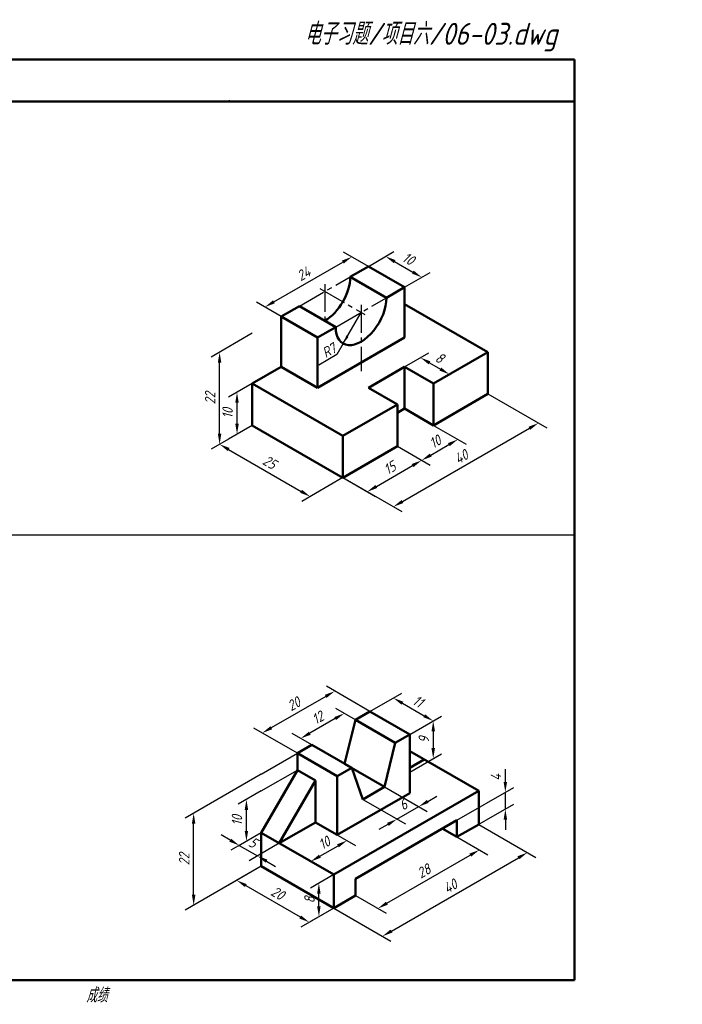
# Model space of a CAD drawing. Header units: millimetres. Extents: x 79 to 435, y 66 to 302.
# Tile 2 of 2: x 276 to 435, y 66 to 302. Entities that reach past the tile are written whole.
import ezdxf

# ---------------------------------------------------------------- set-up
doc = ezdxf.new("R2010")
doc.units = ezdxf.units.MM
doc.header["$LTSCALE"] = 0.7
doc.linetypes.add('CENTER2', pattern=[28.575, 19.05, -3.175, 3.175, -3.175])
doc.layers.add('尺寸层', color=221, linetype='Continuous')
doc.layers.add('细实线层', color=7, linetype='Continuous')
for name, color, linetype, lineweight in [('文字层', 227, 'Continuous', 20), ('点画线层', 3, 'CENTER2', 25), ('粗实线层', 7, 'Continuous', 50)]:
    doc.layers.add(name, color=color, linetype=linetype, lineweight=lineweight)
doc.styles.add('工程字体（斜）', font='gbeitc.shx', dxfattribs={"bigfont": 'gbcbig.shx'})
doc.styles.add('工程斜体', font='gbeitc.shx', dxfattribs={"bigfont": 'gbcbig.shx'})
doc.dimstyles.new('gb35', dxfattribs={"dimtxt": 2.5, "dimasz": 2.5, "dimexe": 2, "dimexo": 0, "dimgap": 1, "dimtad": 1, "dimdsep": 46, "dimtxsty": '工程字体（斜）', "dimcen": 0, "dimadec": 0, "dimazin": 0, "dimtfac": 1, "dimtmove": 0, "dimatfit": 3, "dimfxl": 0, "dimarcsym": 0})
doc.dimstyles.new('小箭头', dxfattribs={"dimtxt": 3.5, "dimasz": 2, "dimexe": 2.5, "dimexo": 0, "dimgap": 1, "dimtad": 1, "dimdsep": 46, "dimtxsty": '工程字体（斜）', "dimcen": 0, "dimadec": 0, "dimazin": 0, "dimtfac": 1, "dimtmove": 0, "dimatfit": 3, "dimfxl": 0, "dimarcsym": 0})

# ---------------------------------------------------------------- blocks, each defined once
blk = doc.blocks.new('*D28')
at = {"layer": 'Defpoints', "color": 0, "ltscale": 0.5}
for p in [(331.91, 204.61), (353.57, 192.11), (345.75, 187.59)]:
    blk.add_point(p, dxfattribs=at)
at = {"layer": '尺寸层', "color": 0, "lineweight": -2, "ltscale": 0.5}
for p, q in [((331.91, 204.61), (322.1, 198.94)), ((326.26, 198.84), (343.58, 188.84)), ((353.57, 192.11), (343.75, 186.44))]:
    blk.add_line(p, q, dxfattribs=at)
at = {"layer": '尺寸层', "color": 0, "ltscale": 0.5}
for points in [[(326.47, 199.21), (326.05, 198.48), (324.1, 200.09)], [(343.79, 189.21), (343.37, 188.48), (345.75, 187.59)]]:
    blk.add_solid(points, dxfattribs=at)
at = {"layer": '尺寸层', "color": 0, "ltscale": 0.5, "insert": (336.05, 195.79), "char_height": 2.5, "attachment_point": 5, "rotation": 330, "style": '工程字体（斜）'}
blk.add_mtext('25', dxfattribs=at)
blk = doc.blocks.new('*D29')
at = {"layer": 'Defpoints', "color": 0, "ltscale": 0.5}
for p in [(366.56, 199.61), (372.36, 196.25), (353.57, 192.11)]:
    blk.add_point(p, dxfattribs=at)
at = {"layer": '尺寸层', "color": 0, "lineweight": -2, "ltscale": 0.5}
for p, q in [((366.56, 199.61), (374.36, 195.1)), ((361.54, 190), (370.2, 195)), ((353.57, 192.11), (361.37, 187.6))]:
    blk.add_line(p, q, dxfattribs=at)
at = {"layer": '尺寸层', "color": 0, "ltscale": 0.5}
for points in [[(369.99, 195.37), (370.41, 194.64), (372.36, 196.25)], [(361.33, 190.37), (361.75, 189.64), (359.37, 188.75)]]:
    blk.add_solid(points, dxfattribs=at)
at = {"layer": '尺寸层', "color": 0, "ltscale": 0.5, "insert": (364.74, 194.45), "char_height": 2.5, "attachment_point": 5, "rotation": 30, "style": '工程字体（斜）'}
blk.add_mtext('15', dxfattribs=at)
blk = doc.blocks.new('*D30')
at = {"layer": 'Defpoints', "color": 0, "ltscale": 0.5}
for p in [(375.22, 204.61), (381.02, 201.25), (366.56, 199.61)]:
    blk.add_point(p, dxfattribs=at)
at = {"layer": '尺寸层', "color": 0, "lineweight": -2, "ltscale": 0.5}
for p, q in [((375.22, 204.61), (383.02, 200.1)), ((366.56, 199.61), (374.36, 195.1)), ((374.53, 197.5), (378.86, 200))]:
    blk.add_line(p, q, dxfattribs=at)
at = {"layer": '尺寸层', "color": 0, "ltscale": 0.5}
for points in [[(378.65, 200.37), (379.07, 199.64), (381.02, 201.25)], [(374.32, 197.87), (374.74, 197.14), (372.36, 196.25)]]:
    blk.add_solid(points, dxfattribs=at)
at = {"layer": '尺寸层', "color": 0, "ltscale": 0.5, "insert": (375.57, 200.7), "char_height": 2.5, "attachment_point": 5, "rotation": 30, "style": '工程字体（斜）'}
blk.add_mtext('10', dxfattribs=at)
blk = doc.blocks.new('*D31')
at = {"layer": 'Defpoints', "color": 0, "ltscale": 0.5}
for p in [(388.21, 212.11), (400.25, 205.15), (353.57, 192.11)]:
    blk.add_point(p, dxfattribs=at)
at = {"layer": '尺寸层', "color": 0, "lineweight": -2, "ltscale": 0.5}
for p, q in [((388.21, 212.11), (402.25, 204)), ((367.77, 186.4), (398.09, 203.9)), ((353.57, 192.11), (367.61, 184))]:
    blk.add_line(p, q, dxfattribs=at)
at = {"layer": '尺寸层', "color": 0, "ltscale": 0.5}
for points in [[(397.88, 204.27), (398.29, 203.54), (400.25, 205.15)], [(367.57, 186.77), (367.98, 186.04), (365.61, 185.15)]]:
    blk.add_solid(points, dxfattribs=at)
at = {"layer": '尺寸层', "color": 0, "ltscale": 0.5, "insert": (381.81, 197.1), "char_height": 2.5, "attachment_point": 5, "rotation": 30, "style": '工程字体（斜）'}
blk.add_mtext('40', dxfattribs=at)
blk = doc.blocks.new('*D32')
at = {"layer": 'Defpoints', "color": 0, "ltscale": 0.5}
for p in [(368.29, 218.61), (379.01, 216.8), (375.22, 214.61)]:
    blk.add_point(p, dxfattribs=at)
at = {"layer": '尺寸层', "color": 0, "lineweight": -2, "ltscale": 0.5}
for p, q in [((368.29, 218.61), (374.08, 221.95)), ((374.25, 219.55), (376.84, 218.05)), ((375.22, 214.61), (381.01, 217.95))]:
    blk.add_line(p, q, dxfattribs=at)
at = {"layer": '尺寸层', "color": 0, "ltscale": 0.5}
for points in [[(374.45, 219.91), (374.04, 219.19), (372.08, 220.8)], [(377.05, 218.41), (376.64, 217.69), (379.01, 216.8)]]:
    blk.add_solid(points, dxfattribs=at)
at = {"layer": '尺寸层', "color": 0, "ltscale": 0.5, "insert": (376.67, 220.75), "char_height": 2.5, "attachment_point": 5, "rotation": 330, "style": '工程字体（斜）'}
blk.add_mtext('8', dxfattribs=at)
blk = doc.blocks.new('*D33')
at = {"layer": 'Defpoints', "color": 0, "ltscale": 0.5}
for p in [(331.91, 214.61), (328.26, 212.5), (331.91, 204.61)]:
    blk.add_point(p, dxfattribs=at)
at = {"layer": '尺寸层', "color": 0, "lineweight": -2, "ltscale": 0.5}
for p, q in [((331.91, 214.61), (326.26, 211.34)), ((328.26, 205), (328.26, 210)), ((331.91, 204.61), (326.26, 201.34))]:
    blk.add_line(p, q, dxfattribs=at)
at = {"layer": '尺寸层', "color": 0, "ltscale": 0.5}
for points in [[(327.84, 210), (328.67, 210), (328.26, 212.5)], [(327.84, 205), (328.67, 205), (328.26, 202.5)]]:
    blk.add_solid(points, dxfattribs=at)
at = {"layer": '尺寸层', "color": 0, "ltscale": 0.5, "insert": (326.01, 207.5), "char_height": 2.5, "attachment_point": 5, "rotation": 90, "style": '工程字体（斜）'}
blk.add_mtext('10', dxfattribs=at)
blk = doc.blocks.new('*D16')
at = {"layer": 'Defpoints', "color": 0, "ltscale": 0.5}
for p in [(331.91, 226.61), (324.1, 222.09), (331.91, 204.61)]:
    blk.add_point(p, dxfattribs=at)
at = {"layer": '尺寸层', "color": 0, "lineweight": -2, "ltscale": 0.5}
for p, q in [((331.91, 226.61), (322.1, 220.94)), ((324.1, 202.59), (324.1, 219.59)), ((331.91, 204.61), (322.1, 198.94))]:
    blk.add_line(p, q, dxfattribs=at)
at = {"layer": '尺寸层', "color": 0, "ltscale": 0.5}
for points in [[(323.68, 219.59), (324.51, 219.59), (324.1, 222.09)], [(323.68, 202.59), (324.51, 202.59), (324.1, 200.09)]]:
    blk.add_solid(points, dxfattribs=at)
at = {"layer": '尺寸层', "color": 0, "ltscale": 0.5, "insert": (321.85, 211.09), "char_height": 2.5, "attachment_point": 5, "rotation": 90, "style": '工程字体（斜）'}
blk.add_mtext('22', dxfattribs=at)
blk = doc.blocks.new('*D34')
at = {"layer": 'Defpoints', "color": 0, "ltscale": 0.5}
for p in [(355.69, 244.88), (359.63, 242.61), (338.84, 230.61)]:
    blk.add_point(p, dxfattribs=at)
at = {"layer": '尺寸层', "color": 0, "lineweight": -2, "ltscale": 0.5}
for p, q in [((359.63, 242.61), (353.69, 246.04)), ((337.07, 234.13), (353.53, 243.63)), ((338.84, 230.61), (332.91, 234.04))]:
    blk.add_line(p, q, dxfattribs=at)
at = {"layer": '尺寸层', "color": 0, "ltscale": 0.5}
for points in [[(353.32, 243.99), (353.73, 243.27), (355.69, 244.88)], [(336.86, 234.49), (337.28, 233.77), (334.91, 232.88)]]:
    blk.add_solid(points, dxfattribs=at)
at = {"layer": '尺寸层', "color": 0, "ltscale": 0.5, "insert": (344.17, 240.83), "char_height": 2.5, "attachment_point": 5, "rotation": 30, "style": '工程字体（斜）'}
blk.add_mtext('24', dxfattribs=at)
blk = doc.blocks.new('*D35')
at = {"layer": 'Defpoints', "color": 0, "ltscale": 0.5}
for p in [(359.63, 242.61), (372.41, 239.99), (368.29, 237.61)]:
    blk.add_point(p, dxfattribs=at)
at = {"layer": '尺寸层', "color": 0, "lineweight": -2, "ltscale": 0.5}
for p, q in [((359.63, 242.61), (365.75, 246.14)), ((365.91, 243.74), (370.24, 241.24)), ((368.29, 237.61), (374.41, 241.14))]:
    blk.add_line(p, q, dxfattribs=at)
at = {"layer": '尺寸层', "color": 0, "ltscale": 0.5}
for points in [[(366.12, 244.1), (365.71, 243.38), (363.75, 244.99)], [(370.45, 241.6), (370.04, 240.88), (372.41, 239.99)]]:
    blk.add_solid(points, dxfattribs=at)
at = {"layer": '尺寸层', "color": 0, "ltscale": 0.5, "insert": (369.2, 244.44), "char_height": 2.5, "attachment_point": 5, "rotation": 330, "style": '工程字体（斜）'}
blk.add_mtext('10', dxfattribs=at)
blk = doc.blocks.new('*D42')
at = {"layer": 'Defpoints', "color": 0, "ltscale": 0.5}
for p in [(334.03, 99.23), (351.35, 89.23), (345.51, 85.86)]:
    blk.add_point(p, dxfattribs=at)
at = {"layer": '尺寸层', "color": 0, "lineweight": -2, "ltscale": 0.5}
for p, q in [((334.03, 99.23), (326.19, 94.71)), ((330.36, 94.61), (343.35, 87.11)), ((351.35, 89.23), (343.51, 84.71))]:
    blk.add_line(p, q, dxfattribs=at)
at = {"layer": '尺寸层', "color": 0, "ltscale": 0.5}
for points in [[(330.56, 94.97), (330.15, 94.25), (328.19, 95.86)], [(343.55, 87.47), (343.14, 86.75), (345.51, 85.86)]]:
    blk.add_solid(points, dxfattribs=at)
at = {"layer": '尺寸层', "color": 0, "ltscale": 0.5, "insert": (337.98, 92.81), "char_height": 2.5, "attachment_point": 5, "rotation": 330, "style": '工程字体（斜）'}
blk.add_mtext('20', dxfattribs=at)
blk = doc.blocks.new('*D43')
at = {"layer": 'Defpoints', "color": 0, "ltscale": 0.5}
for p in [(334.03, 107.23), (338.36, 104.73), (333.13, 101.71)]:
    blk.add_point(p, dxfattribs=at)
at = {"layer": '尺寸层', "color": 0, "lineweight": -2, "ltscale": 0.5}
for p, q in [((326.64, 105.46), (324.47, 106.71)), ((334.03, 107.23), (326.8, 103.06)), ((328.8, 104.21), (333.13, 101.71)), ((338.36, 104.73), (331.13, 100.56)), ((335.3, 100.46), (337.46, 99.21))]:
    blk.add_line(p, q, dxfattribs=at)
at = {"layer": '尺寸层', "color": 0, "ltscale": 0.5}
for points in [[(326.85, 105.83), (326.43, 105.1), (328.8, 104.21)], [(335.51, 100.83), (335.09, 100.1), (333.13, 101.71)]]:
    blk.add_solid(points, dxfattribs=at)
at = {"layer": '尺寸层', "color": 0, "ltscale": 0.5, "insert": (332.09, 104.91), "char_height": 2.5, "attachment_point": 5, "rotation": 330, "style": '工程字体（斜）'}
blk.add_mtext('5', dxfattribs=at)
blk = doc.blocks.new('*D22')
at = {"layer": 'Defpoints', "color": 0, "ltscale": 0.5}
for p in [(334.03, 117.23), (330.5, 115.2), (334.03, 107.23)]:
    blk.add_point(p, dxfattribs=at)
at = {"layer": '尺寸层', "color": 0, "lineweight": -2, "ltscale": 0.5}
for p, q in [((334.03, 117.23), (328.5, 114.04)), ((330.5, 107.7), (330.5, 112.7)), ((334.03, 107.23), (328.5, 104.04))]:
    blk.add_line(p, q, dxfattribs=at)
at = {"layer": '尺寸层', "color": 0, "ltscale": 0.5}
for points in [[(330.09, 112.7), (330.92, 112.7), (330.5, 115.2)], [(330.09, 107.7), (330.92, 107.7), (330.5, 105.2)]]:
    blk.add_solid(points, dxfattribs=at)
at = {"layer": '尺寸层', "color": 0, "ltscale": 0.5, "insert": (328.25, 110.2), "char_height": 2.5, "attachment_point": 5, "rotation": 90, "style": '工程字体（斜）'}
blk.add_mtext('10', dxfattribs=at)
blk = doc.blocks.new('*D23')
at = {"layer": 'Defpoints', "color": 0, "ltscale": 0.5}
for p in [(334.03, 121.23), (317.9, 111.92), (334.03, 99.23)]:
    blk.add_point(p, dxfattribs=at)
at = {"layer": '尺寸层', "color": 0, "lineweight": -2, "ltscale": 0.5}
for p, q in [((334.03, 121.23), (315.9, 110.76)), ((317.9, 92.42), (317.9, 109.42)), ((334.03, 99.23), (315.9, 88.76))]:
    blk.add_line(p, q, dxfattribs=at)
at = {"layer": '尺寸层', "color": 0, "ltscale": 0.5}
for points in [[(317.48, 109.42), (318.32, 109.42), (317.9, 111.92)], [(317.48, 92.42), (318.32, 92.42), (317.9, 89.92)]]:
    blk.add_solid(points, dxfattribs=at)
at = {"layer": '尺寸层', "color": 0, "ltscale": 0.5, "insert": (315.65, 100.92), "char_height": 2.5, "attachment_point": 5, "rotation": 90, "style": '工程字体（斜）'}
blk.add_mtext('22', dxfattribs=at)
blk = doc.blocks.new('*D44')
at = {"layer": 'Defpoints', "color": 0, "ltscale": 0.5}
for p in [(360.01, 136.23), (334.28, 131.08), (342.69, 126.23)]:
    blk.add_point(p, dxfattribs=at)
at = {"layer": '尺寸层', "color": 0, "lineweight": -2, "ltscale": 0.5}
for p, q in [((360.01, 136.23), (349.6, 142.24)), ((349.44, 139.83), (336.45, 132.33)), ((342.69, 126.23), (332.28, 132.24))]:
    blk.add_line(p, q, dxfattribs=at)
at = {"layer": '尺寸层', "color": 0, "ltscale": 0.5}
for points in [[(349.23, 140.2), (349.64, 139.47), (351.6, 141.08)], [(336.24, 132.7), (336.65, 131.97), (334.28, 131.08)]]:
    blk.add_solid(points, dxfattribs=at)
at = {"layer": '尺寸层', "color": 0, "ltscale": 0.5, "insert": (341.82, 138.03), "char_height": 2.5, "attachment_point": 5, "rotation": 30, "style": '工程字体（斜）'}
blk.add_mtext('20', dxfattribs=at)
blk = doc.blocks.new('*D45')
at = {"layer": 'Defpoints', "color": 0, "ltscale": 0.5}
for p in [(356.54, 134.23), (343.47, 129.78), (346.15, 128.23)]:
    blk.add_point(p, dxfattribs=at)
at = {"layer": '尺寸层', "color": 0, "lineweight": -2, "ltscale": 0.5}
for p, q in [((356.54, 134.23), (351.86, 136.93)), ((351.7, 134.53), (345.64, 131.03)), ((346.15, 128.23), (341.47, 130.93))]:
    blk.add_line(p, q, dxfattribs=at)
at = {"layer": '尺寸层', "color": 0, "ltscale": 0.5}
for points in [[(351.49, 134.89), (351.91, 134.17), (353.86, 135.78)], [(345.43, 131.39), (345.85, 130.67), (343.47, 129.78)]]:
    blk.add_solid(points, dxfattribs=at)
at = {"layer": '尺寸层', "color": 0, "ltscale": 0.5, "insert": (347.54, 134.73), "char_height": 2.5, "attachment_point": 5, "rotation": 30, "style": '工程字体（斜）'}
blk.add_mtext('12', dxfattribs=at)
blk = doc.blocks.new('*D46')
at = {"layer": 'Defpoints', "color": 0, "ltscale": 0.5}
for p in [(360.01, 136.23), (375.13, 133.96), (369.54, 130.73)]:
    blk.add_point(p, dxfattribs=at)
at = {"layer": '尺寸层', "color": 0, "lineweight": -2, "ltscale": 0.5}
for p, q in [((360.01, 136.23), (367.6, 140.61)), ((367.77, 138.21), (372.96, 135.21)), ((369.54, 130.73), (377.13, 135.11))]:
    blk.add_line(p, q, dxfattribs=at)
at = {"layer": '尺寸层', "color": 0, "ltscale": 0.5}
for points in [[(367.98, 138.57), (367.56, 137.85), (365.6, 139.46)], [(373.17, 135.57), (372.76, 134.85), (375.13, 133.96)]]:
    blk.add_solid(points, dxfattribs=at)
at = {"layer": '尺寸层', "color": 0, "ltscale": 0.5, "insert": (371.49, 138.66), "char_height": 2.5, "attachment_point": 5, "rotation": 330, "style": '工程字体（斜）'}
blk.add_mtext('11', dxfattribs=at)
blk = doc.blocks.new('*D24')
at = {"layer": 'Defpoints', "color": 0, "ltscale": 0.5}
for p in [(369.54, 130.73), (375.13, 124.96), (369.54, 121.73)]:
    blk.add_point(p, dxfattribs=at)
at = {"layer": '尺寸层', "color": 0, "lineweight": -2, "ltscale": 0.5}
for p, q in [((369.54, 130.73), (377.13, 135.11)), ((375.13, 131.46), (375.13, 127.46)), ((369.54, 121.73), (377.13, 126.11))]:
    blk.add_line(p, q, dxfattribs=at)
at = {"layer": '尺寸层', "color": 0, "ltscale": 0.5}
for points in [[(374.71, 131.46), (375.55, 131.46), (375.13, 133.96)], [(374.71, 127.46), (375.55, 127.46), (375.13, 124.96)]]:
    blk.add_solid(points, dxfattribs=at)
at = {"layer": '尺寸层', "color": 0, "ltscale": 0.5, "insert": (372.88, 129.46), "char_height": 2.5, "attachment_point": 5, "rotation": 90, "style": '工程字体（斜）'}
blk.add_mtext('9', dxfattribs=at)
blk = doc.blocks.new('*D47')
at = {"layer": 'Defpoints', "color": 0, "ltscale": 0.5}
for p in [(380.79, 106.23), (386.14, 103.14), (356.54, 92.23)]:
    blk.add_point(p, dxfattribs=at)
at = {"layer": '尺寸层', "color": 0, "lineweight": -2, "ltscale": 0.5}
for p, q in [((380.79, 106.23), (388.14, 101.99)), ((364.05, 90.39), (383.97, 101.89)), ((356.54, 92.23), (363.89, 87.99))]:
    blk.add_line(p, q, dxfattribs=at)
at = {"layer": '尺寸层', "color": 0, "ltscale": 0.5}
for points in [[(383.76, 102.26), (384.18, 101.53), (386.14, 103.14)], [(363.85, 90.76), (364.26, 90.03), (361.89, 89.14)]]:
    blk.add_solid(points, dxfattribs=at)
at = {"layer": '尺寸层', "color": 0, "ltscale": 0.5, "insert": (372.89, 98.09), "char_height": 2.5, "attachment_point": 5, "rotation": 30, "style": '工程字体（斜）'}
blk.add_mtext('28', dxfattribs=at)
blk = doc.blocks.new('*D48')
at = {"layer": 'Defpoints', "color": 0, "ltscale": 0.5}
for p in [(385.99, 109.23), (397.63, 102.51), (351.35, 89.23)]:
    blk.add_point(p, dxfattribs=at)
at = {"layer": '尺寸层', "color": 0, "lineweight": -2, "ltscale": 0.5}
for p, q in [((385.99, 109.23), (399.63, 101.35)), ((365.16, 83.76), (395.47, 101.26)), ((351.35, 89.23), (364.99, 81.35))]:
    blk.add_line(p, q, dxfattribs=at)
at = {"layer": '尺寸层', "color": 0, "ltscale": 0.5}
for points in [[(395.26, 101.62), (395.68, 100.9), (397.63, 102.51)], [(364.95, 84.12), (365.37, 83.4), (362.99, 82.51)]]:
    blk.add_solid(points, dxfattribs=at)
at = {"layer": '尺寸层', "color": 0, "ltscale": 0.5, "insert": (379.19, 94.46), "char_height": 2.5, "attachment_point": 5, "rotation": 30, "style": '工程字体（斜）'}
blk.add_mtext('40', dxfattribs=at)
blk = doc.blocks.new('*D49')
at = {"layer": 'Defpoints', "color": 0, "ltscale": 0.5}
for p in [(363.47, 118.23), (358.28, 115.23), (371.67, 113.5)]:
    blk.add_point(p, dxfattribs=at)
at = {"layer": '尺寸层', "color": 0, "lineweight": -2, "ltscale": 0.5}
for p, q in [((363.47, 118.23), (373.67, 112.34)), ((373.84, 114.75), (376, 116)), ((358.28, 115.23), (368.47, 109.34)), ((366.47, 110.5), (371.67, 113.5)), ((364.31, 109.25), (362.14, 108))]:
    blk.add_line(p, q, dxfattribs=at)
at = {"layer": '尺寸层', "color": 0, "ltscale": 0.5}
for points in [[(373.63, 115.11), (374.04, 114.39), (371.67, 113.5)], [(364.1, 109.61), (364.52, 108.89), (366.47, 110.5)]]:
    blk.add_solid(points, dxfattribs=at)
at = {"layer": '尺寸层', "color": 0, "ltscale": 0.5, "insert": (367.95, 113.95), "char_height": 2.5, "attachment_point": 5, "rotation": 30, "style": '工程字体（斜）'}
blk.add_mtext('6', dxfattribs=at)
blk = doc.blocks.new('*D50')
at = {"layer": 'Defpoints', "color": 0, "ltscale": 0.5}
for p in [(347.02, 109.73), (338.36, 104.73), (354.54, 105.38)]:
    blk.add_point(p, dxfattribs=at)
at = {"layer": '尺寸层', "color": 0, "lineweight": -2, "ltscale": 0.5}
for p, q in [((347.02, 109.73), (356.54, 104.23)), ((338.36, 104.73), (347.88, 99.23)), ((348.05, 101.63), (352.38, 104.13))]:
    blk.add_line(p, q, dxfattribs=at)
at = {"layer": '尺寸层', "color": 0, "ltscale": 0.5}
for points in [[(352.17, 104.5), (352.59, 103.77), (354.54, 105.38)], [(347.84, 102), (348.26, 101.27), (345.88, 100.38)]]:
    blk.add_solid(points, dxfattribs=at)
at = {"layer": '尺寸层', "color": 0, "ltscale": 0.5, "insert": (349.09, 104.83), "char_height": 2.5, "attachment_point": 5, "rotation": 30, "style": '工程字体（斜）'}
blk.add_mtext('10', dxfattribs=at)
blk = doc.blocks.new('*D51')
at = {"layer": 'Defpoints', "color": 0, "ltscale": 0.5}
for p in [(351.35, 97.23), (347.81, 95.19), (351.35, 89.23)]:
    blk.add_point(p, dxfattribs=at)
at = {"layer": '尺寸层', "color": 0, "lineweight": -2, "ltscale": 0.5}
for p, q in [((351.35, 97.23), (345.81, 94.03)), ((347.81, 89.69), (347.81, 92.69)), ((351.35, 89.23), (345.81, 86.03))]:
    blk.add_line(p, q, dxfattribs=at)
at = {"layer": '尺寸层', "color": 0, "ltscale": 0.5}
for points in [[(347.39, 92.69), (348.23, 92.69), (347.81, 95.19)], [(347.39, 89.69), (348.23, 89.69), (347.81, 87.19)]]:
    blk.add_solid(points, dxfattribs=at)
at = {"layer": '尺寸层', "color": 0, "ltscale": 0.5, "insert": (345.56, 91.19), "char_height": 2.5, "attachment_point": 5, "rotation": 90, "style": '工程字体（斜）'}
blk.add_mtext('8', dxfattribs=at)

msp = doc.modelspace()

# ---------------------------------------------------------------- linework, layer by layer
at = {"layer": '尺寸层', "color": 7, "ltscale": 0.5}
for p, q in [((353.635, 224.169), (352.105, 221.52)), ((352.105, 221.52), (347.775, 219.02)), ((334.028, 121.23), (342.688, 126.23)), ((392.357, 119.406), (392.357, 122.474)), ((334.028, 117.23), (342.688, 122.23)), ((380.793, 110.23), (394.357, 118.061)), ((392.357, 112.906), (392.357, 116.906)), ((380.793, 106.23), (394.357, 114.061)), ((392.357, 110.406), (392.357, 107.906))]:
    msp.add_line(p, q, dxfattribs=at)
for points in [[(391.94, 119.406), (392.773, 119.406), (392.357, 116.906)], [(391.94, 110.406), (392.773, 110.406), (392.357, 112.906)]]:
    msp.add_solid(points, dxfattribs=at)
at = {"layer": '点画线层', "color": 7, "ltscale": 0.5}
for p, q in [((343.173, 233.108), (355.297, 240.108)), ((349.235, 238.379), (349.235, 229.608)), ((348.057, 237.288), (358.805, 231.083)), ((351.833, 228.108), (363.957, 235.108)), ((357.895, 233.379), (357.895, 217.542))]:
    msp.add_line(p, q, dxfattribs=at)
at = {"layer": '粗实线层', "color": 7, "ltscale": 0.5}
for p, q in [((408.909, 292.03), (78.909, 292.03)), ((408.909, 282.03), (408.909, 292.03)), ((408.909, 282.03), (238.878, 282.03)), ((408.909, 72.03), (408.909, 282.03)), ((355.297, 240.108), (359.627, 242.608)), ((368.288, 237.608), (359.627, 242.608)), ((363.957, 235.108), (355.297, 240.108)), ((363.957, 235.108), (368.288, 237.608)), ((368.288, 237.608), (368.288, 225.608)), ((338.843, 230.608), (343.173, 233.108)), ((351.833, 228.108), (343.173, 233.108)), ((388.206, 222.108), (368.288, 233.608)), ((338.843, 218.608), (338.843, 230.608)), ((347.503, 225.608), (338.843, 230.608)), ((347.503, 225.608), (351.833, 228.108)), ((368.288, 225.608), (347.503, 213.608)), ((347.503, 213.608), (347.503, 225.608)), ((388.206, 222.108), (375.216, 214.608)), ((388.206, 212.108), (388.206, 222.108)), ((338.843, 218.608), (331.915, 214.608)), ((347.503, 213.608), (338.843, 218.608)), ((359.627, 213.608), (368.288, 218.608)), ((368.288, 218.608), (375.216, 214.608)), ((368.288, 218.608), (368.288, 208.608)), ((331.915, 204.608), (331.915, 214.608)), ((353.565, 202.108), (331.915, 214.608)), ((375.216, 204.608), (375.216, 214.608)), ((366.556, 209.608), (359.627, 213.608)), ((375.216, 204.608), (388.206, 212.108)), ((366.556, 209.608), (353.565, 202.108)), ((366.556, 199.608), (366.556, 209.608)), ((368.288, 208.608), (366.556, 207.608)), ((331.915, 204.608), (353.565, 192.108)), ((353.565, 192.108), (353.565, 202.108)), ((353.565, 192.108), (366.556, 199.608)), ((356.545, 134.23), (353.947, 123.73)), ((356.545, 134.23), (360.009, 136.23)), ((366.071, 128.73), (356.545, 134.23)), ((369.535, 130.73), (360.009, 136.23)), ((369.535, 130.73), (366.071, 128.73)), ((369.535, 116.73), (369.535, 130.73)), ((342.688, 126.23), (346.152, 128.23)), ((355.679, 122.73), (346.152, 128.23)), ((366.071, 128.73), (363.473, 118.23)), ((342.688, 122.23), (342.688, 126.23)), ((342.688, 126.23), (352.215, 120.73)), ((385.99, 117.23), (369.535, 126.73)), ((369.535, 122.73), (372.999, 124.73)), ((355.679, 122.73), (352.215, 120.73)), ((363.473, 118.23), (353.947, 123.73)), ((355.679, 122.73), (358.277, 115.23)), ((342.688, 122.23), (334.028, 107.23)), ((347.018, 119.73), (342.688, 122.23)), ((352.215, 120.73), (352.215, 106.73)), ((347.018, 119.73), (338.358, 104.73)), ((347.018, 109.73), (347.018, 119.73)), ((363.473, 118.23), (358.277, 115.23)), ((385.99, 117.23), (351.349, 97.23)), ((352.215, 106.73), (369.535, 116.73)), ((385.99, 109.23), (385.99, 117.23)), ((347.018, 109.73), (338.358, 104.73)), ((352.215, 106.73), (347.018, 109.73)), ((380.793, 110.23), (356.545, 96.23)), ((380.793, 110.23), (380.793, 106.23)), ((380.793, 106.23), (385.99, 109.23)), ((334.028, 99.23), (334.028, 107.23)), ((351.349, 97.23), (334.028, 107.23)), ((334.028, 99.23), (351.349, 89.23)), ((351.349, 89.23), (351.349, 97.23)), ((356.545, 96.23), (356.545, 92.23)), ((351.349, 89.23), (356.545, 92.23)), ((78.909, 72.03), (408.909, 72.03))]:
    msp.add_line(p, q, dxfattribs=at)
at = {"layer": '粗实线层'}
for p, q in [((368.288, 208.608), (375.216, 204.608)), ((380.793, 106.23), (377.259, 108.271))]:
    msp.add_line(p, q, dxfattribs=at)
at = {"layer": '粗实线层', "color": 7, "ltscale": 0.5}
for centre, start_param in [((349.235, 236.608), 7.0685835), ((357.895, 231.608), 5.4977871)]:
    msp.add_ellipse(centre, major_axis=(-4.287, -7.425), ratio=0.5773503, start_param=start_param, end_param=8.6393798, dxfattribs=at)
at = {"layer": '粗实线层', "color": 7}
msp.add_point((326.409, 282.03), dxfattribs=at)
at = {"layer": '细实线层', "color": 7, "ltscale": 0.5}
msp.add_line((409.024, 178.386), (79.024, 178.386), dxfattribs=at)

# ---------------------------------------------------------------- texts
at = {"layer": '尺寸层', "color": 7, "ltscale": 0.5, "insert": (348.237, 222.747), "char_height": 2.45, "width": 5.45364, "attachment_point": 1, "rotation": 30, "style": '工程斜体'}
msp.add_mtext('R7', dxfattribs=at)
at = {"layer": '尺寸层', "color": 7, "ltscale": 0.5, "insert": (390.107, 120.477), "char_height": 2.5, "attachment_point": 5, "rotation": 90, "style": '工程字体（斜）'}
msp.add_mtext('4', dxfattribs=at)
at = {"layer": '文字层', "color": 7, "style": '工程字体（斜）'}
msp.add_text('成绩', height=3.5, dxfattribs=at).set_placement((292.226, 66.659))
at = {"layer": '细实线层', "color": 7, "ltscale": 0.5, "style": '工程斜体'}
msp.add_text('电子习题/项目六/06-03.dwg', height=5.25, dxfattribs=at).set_placement((344.37, 295.56))

# ---------------------------------------------------------------- dimensions: what is measured, and where the dimension line sits
at = {"layer": '尺寸层', "color": 7, "ltscale": 0.5}
for p1, p2, distance, picture, middle in [((338.843, 230.608), (359.627, 242.608), 3.936, '*D34', (344.174, 240.829)), ((359.627, 242.608), (368.288, 237.608), 4.122, '*D35', (369.204, 244.436)), ((331.915, 204.608), (331.915, 226.608), 7.818, '*D16', (321.846, 211.094)), ((368.288, 218.608), (375.216, 214.608), 3.794, '*D32', (376.67, 220.747)), ((331.915, 204.608), (331.915, 214.608), 3.657, '*D33', (326.008, 207.497)), ((353.565, 192.108), (388.206, 212.108), -12.044, '*D31', (381.805, 197.103)), ((331.915, 204.608), (353.565, 192.108), -7.818, '*D28', (336.047, 195.793)), ((353.565, 192.108), (366.556, 199.608), -5.808, '*D29', (364.743, 194.453)), ((360.009, 136.23), (342.688, 126.23), -8.408, '*D44', (341.816, 138.033)), ((360.009, 136.23), (369.535, 130.73), 5.594, '*D46', (371.491, 138.659)), ((356.545, 134.23), (346.152, 128.23), -2.68, '*D45', (347.543, 134.726)), ((369.535, 130.73), (369.535, 121.73), 5.594, '*D24', (372.879, 129.46)), ((334.028, 99.23), (334.028, 121.23), 16.128, '*D23', (315.65, 100.918)), ((358.277, 115.23), (363.473, 118.23), -8.197, '*D49', (367.947, 113.946)), ((334.028, 107.23), (334.028, 117.23), 3.523, '*D22', (328.255, 110.196)), ((338.358, 104.73), (347.018, 109.73), -7.527, '*D50', (349.09, 104.833)), ((351.349, 89.23), (385.99, 109.23), -11.645, '*D48', (379.189, 94.455)), ((334.028, 107.23), (338.358, 104.73), -5.224, '*D43', (332.094, 104.913)), ((356.545, 92.23), (380.793, 106.23), -5.345, '*D47', (372.889, 98.093)), ((334.028, 99.23), (351.349, 89.23), -5.837, '*D42', (337.976, 92.808)), ((351.349, 89.23), (351.349, 97.23), 3.537, '*D51', (345.561, 91.188))]:
    dim = msp.add_aligned_dim(p1=p1, p2=p2, distance=distance, dimstyle='gb35', dxfattribs=at)
    dim.commit()
    dim.dimension.update_dxf_attribs({"geometry": picture, "text_midpoint": middle})
dim = msp.add_linear_dim(base=(381.024, 201.255), p1=(366.556, 199.608), p2=(375.216, 204.608), angle=210, dimstyle='gb35', override={"dimtmove": 1}, dxfattribs=at)
dim.commit()
dim.dimension.update_dxf_attribs({"geometry": '*D30', "text_midpoint": (375.568, 200.703)})

# ---------------------------------------------------------------- leaders
msp.add_leader([(353.635, 224.169), (357.895, 231.608)], dimstyle='小箭头', override={"dimgap": 1, "dimtad": 0}, dxfattribs=at)

doc.saveas('drawing.dxf')
